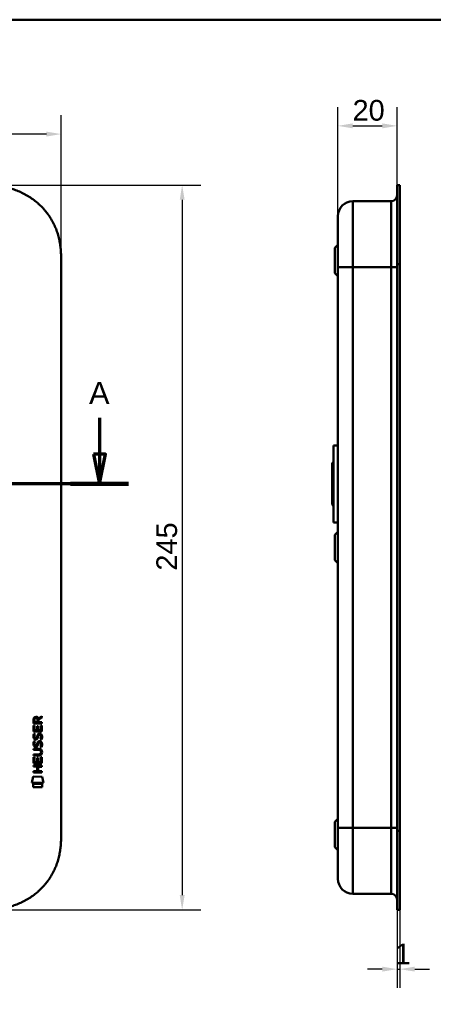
# Model space of a CAD drawing. Header units: millimetres. Extents: x 20 to 833, y 20 to 574.
# Tile 11 of 12: x 299 to 439, y 241 to 574. Entities that reach past the tile are written whole.
import ezdxf

# ---------------------------------------------------------------- set-up
doc = ezdxf.new("R2010")
doc.units = ezdxf.units.MM
doc.header["$LTSCALE"] = 2
for name, color, linetype, lineweight in [('Bemaßungen(DIN)', 7, 'Continuous', 25), ('Schnittansichtslinien(DIN)', 7, 'Continuous', 70), ('Sichtbare Kanten(DIN)', 7, 'Continuous', 50), ('Sichtbare tangentiale Kanten(DIN)', 7, 'Continuous', 50), ('Skizziergeometrie(DIN)', 7, 'Continuous', 50)]:
    doc.layers.add(name, color=color, linetype=linetype, lineweight=lineweight)
doc.styles.add('Aktuell-DINGroßer Text', font='arial.ttf')
doc.styles.add('STANDARD-DIN~0', font='arial.ttf')
doc.dimstyles.new('CAD-LAN', dxfattribs={"dimscale": 2, "dimtxt": 3.5, "dimasz": 2.5, "dimexe": 3.175, "dimexo": 0, "dimgap": 0.8, "dimtad": 1, "dimrnd": 1e-08, "dimtxsty": 'STANDARD-DIN~0', "dimcen": 0.09, "dimdle": 10, "dimclrd": 250, "dimclre": 250, "dimclrt": 250, "dimadec": 0, "dimazin": 2, "dimtfac": 1, "dimtmove": 0, "dimatfit": 3, "dimfxl": 1, "dimtolj": 1, "dimtzin": 0, "dimlwd": 25, "dimlwe": 25, "dimarcsym": 0})

# ---------------------------------------------------------------- blocks, each defined once
blk = doc.blocks.new('Ränder Standardrahmen')
at = {"layer": 'Skizziergeometrie(DIN)', "flags": 128}
blk.add_lwpolyline([(10, 10), (10, 287), (410, 287), (410, 10), (10, 10)], dxfattribs=at)
blk = doc.blocks.new('*D19')
at = {"layer": 'Bemaßungen(DIN)', "color": 250, "linetype": 'Continuous', "lineweight": 25, "true_color": 0x3f3f3f, "transparency": 16777216}
for p, q in [((406.4, 507.62), (406.4, 544.47)), ((426.43, 518.12), (426.43, 544.47)), ((411.4, 538.12), (421.43, 538.12))]:
    blk.add_line(p, q, dxfattribs=at)
at = {"layer": 'Bemaßungen(DIN)', "color": 250, "linetype": 'Continuous', "true_color": 0x3f3f3f, "transparency": 16777216}
for points in [[(411.4, 538.96), (411.4, 537.29), (406.4, 538.12)], [(421.43, 538.96), (421.43, 537.29), (426.43, 538.12)]]:
    blk.add_solid(points, dxfattribs=at)
at = {"layer": 'Defpoints', "color": 0, "linetype": 'Continuous', "transparency": 16777216}
for p in [(426.43, 538.12), (426.43, 518.12), (406.4, 507.62)]:
    blk.add_point(p, dxfattribs=at)
at = {"layer": 'Bemaßungen(DIN)', "color": 250, "linetype": 'Continuous', "lineweight": 25, "true_color": 0x3f3f3f, "transparency": 16777216, "insert": (411.36, 546.87), "char_height": 7, "attachment_point": 1, "style": 'STANDARD-DIN~0'}
blk.add_mtext('\\A1;20', dxfattribs=at)
blk = doc.blocks.new('*D20')
at = {"layer": 'Bemaßungen(DIN)', "color": 250, "linetype": 'Continuous', "lineweight": 25, "true_color": 0x3f3f3f, "transparency": 16777216}
for p, q in [((426.43, 273.12), (426.43, 246.77)), ((427.4, 273.12), (427.4, 246.77)), ((421.43, 253.12), (416.43, 253.12)), ((426.43, 253.12), (427.4, 253.12)), ((432.4, 253.12), (437.4, 253.12))]:
    blk.add_line(p, q, dxfattribs=at)
at = {"layer": 'Bemaßungen(DIN)', "color": 250, "linetype": 'Continuous', "true_color": 0x3f3f3f, "transparency": 16777216}
for points in [[(421.43, 253.96), (421.43, 252.29), (426.43, 253.12)], [(432.4, 253.96), (432.4, 252.29), (427.4, 253.12)]]:
    blk.add_solid(points, dxfattribs=at)
at = {"layer": 'Defpoints', "color": 0, "linetype": 'Continuous', "transparency": 16777216}
for p in [(426.43, 273.12), (427.4, 273.12), (427.4, 253.12)]:
    blk.add_point(p, dxfattribs=at)
at = {"layer": 'Bemaßungen(DIN)', "color": 250, "linetype": 'Continuous', "lineweight": 25, "true_color": 0x3f3f3f, "transparency": 16777216, "insert": (425.63, 261.75), "char_height": 7, "attachment_point": 1, "style": 'STANDARD-DIN~0'}
blk.add_mtext('\\A1;1', dxfattribs=at)
blk = doc.blocks.new('*D21')
at = {"layer": 'Bemaßungen(DIN)', "color": 250, "linetype": 'Continuous', "lineweight": 25, "true_color": 0x3f3f3f, "transparency": 16777216}
for p, q in [((285.69, 518.12), (360.04, 518.12)), ((353.69, 513.12), (353.69, 278.12)), ((285.69, 273.12), (360.04, 273.12))]:
    blk.add_line(p, q, dxfattribs=at)
at = {"layer": 'Bemaßungen(DIN)', "color": 250, "linetype": 'Continuous', "true_color": 0x3f3f3f, "transparency": 16777216}
for points in [[(352.86, 513.12), (354.52, 513.12), (353.69, 518.12)], [(352.86, 278.12), (354.52, 278.12), (353.69, 273.12)]]:
    blk.add_solid(points, dxfattribs=at)
at = {"layer": 'Defpoints', "color": 0, "linetype": 'Continuous', "transparency": 16777216}
for p in [(285.69, 518.12), (285.69, 273.12), (353.69, 273.12)]:
    blk.add_point(p, dxfattribs=at)
at = {"layer": 'Bemaßungen(DIN)', "color": 250, "linetype": 'Continuous', "lineweight": 25, "true_color": 0x3f3f3f, "transparency": 16777216, "insert": (344.94, 387.8), "char_height": 7, "attachment_point": 1, "rotation": 90, "style": 'STANDARD-DIN~0'}
blk.add_mtext('\\A1;245', dxfattribs=at)
blk = doc.blocks.new('*D22')
at = {"layer": 'Bemaßungen(DIN)', "color": 250, "linetype": 'Continuous', "lineweight": 25, "true_color": 0x3f3f3f, "transparency": 16777216}
for p, q in [((98.73, 491.34), (98.73, 541.69)), ((312.73, 491.34), (312.73, 541.69)), ((307.73, 535.34), (103.73, 535.34))]:
    blk.add_line(p, q, dxfattribs=at)
at = {"layer": 'Bemaßungen(DIN)', "color": 250, "linetype": 'Continuous', "true_color": 0x3f3f3f, "transparency": 16777216}
for points in [[(103.73, 536.17), (103.73, 534.51), (98.73, 535.34)], [(307.73, 536.17), (307.73, 534.51), (312.73, 535.34)]]:
    blk.add_solid(points, dxfattribs=at)
at = {"layer": 'Defpoints', "color": 0, "linetype": 'Continuous', "transparency": 16777216}
for p in [(98.73, 535.34), (98.73, 491.34), (312.73, 491.34)]:
    blk.add_point(p, dxfattribs=at)
at = {"layer": 'Bemaßungen(DIN)', "color": 250, "linetype": 'Continuous', "lineweight": 25, "true_color": 0x3f3f3f, "transparency": 16777216, "insert": (197.95, 543.97), "char_height": 7, "attachment_point": 1, "style": 'STANDARD-DIN~0'}
blk.add_mtext('\\A1;214', dxfattribs=at)
blk = doc.blocks.new('2DTransSchnitt0')
at = {"layer": 'Schnittansichtslinien(DIN)', "linetype": 'Continuous'}
for p, q in [((39.64, 219.7), (39.64, 213.56)), ((162.84, 219.7), (162.84, 213.56)), ((38.64, 213.56), (39.64, 208.56)), ((40.64, 213.56), (38.64, 213.56)), ((39.64, 213.56), (39.64, 208.56)), ((39.64, 208.56), (40.64, 213.56)), ((161.84, 213.56), (162.84, 208.56)), ((163.84, 213.56), (161.84, 213.56)), ((162.84, 213.56), (162.84, 208.56)), ((162.84, 208.56), (163.84, 213.56)), ((167.74, 208.56), (34.74, 208.56))]:
    blk.add_line(p, q, dxfattribs=at)
at = {"layer": 'Schnittansichtslinien(DIN)', "linetype": 'Continuous', "lineweight": 140}
for p, q in [((44.54, 208.56), (34.74, 208.56)), ((167.74, 208.56), (157.94, 208.56))]:
    blk.add_line(p, q, dxfattribs=at)
at = {"layer": 'Schnittansichtslinien(DIN)', "linetype": 'Continuous', "flags": 128}
for points in [[(38.64, 213.56), (39.64, 208.56), (40.64, 213.56), (38.64, 213.56)], [(161.84, 213.56), (162.84, 208.56), (163.84, 213.56), (161.84, 213.56)]]:
    blk.add_lwpolyline(points, dxfattribs=at)
at = {"layer": 'Schnittansichtslinien(DIN)'}
for points in [[(38.64, 213.56), (39.64, 208.56), (40.64, 213.56), (38.64, 213.56)], [(161.84, 213.56), (162.84, 208.56), (163.84, 213.56), (161.84, 213.56)]]:
    blk.add_solid(points, dxfattribs=at)
at = {"layer": 'Schnittansichtslinien(DIN)', "char_height": 3.73, "attachment_point": 7, "style": 'Aktuell-DINGroßer Text'}
for insert in [(37.89, 222.06), (161.08, 222.06)]:
    blk.add_mtext('A', dxfattribs=dict(at, insert=insert))

msp = doc.modelspace()

# ---------------------------------------------------------------- linework, layer by layer
at = {"layer": 'Sichtbare Kanten(DIN)'}
for p, q in [((426.402, 491.338), (426.402, 517.123)), ((426.432, 517.123), (426.402, 517.123)), ((426.432, 491.338), (426.432, 518.123)), ((427.402, 518.123), (426.432, 518.123)), ((427.402, 518.123), (427.402, 491.338)), ((424.402, 512.623), (411.402, 512.623)), ((405.402, 496.873), (406.402, 497.873)), ((405.402, 488.373), (405.402, 496.873)), ((312.73, 491.338), (312.73, 299.907)), ((406.402, 490.338), (406.402, 300.907)), ((426.402, 299.907), (426.402, 491.338)), ((426.432, 299.907), (426.432, 491.338)), ((427.402, 491.338), (427.402, 299.907)), ((405.402, 488.373), (406.402, 487.373)), ((404.902, 430.123), (404.902, 404.123)), ((404.902, 430.123), (406.402, 430.123)), ((404.402, 424.123), (404.902, 424.623)), ((404.402, 424.123), (404.402, 410.123)), ((404.402, 410.123), (404.902, 409.623)), ((404.902, 404.123), (406.402, 404.123)), ((405.402, 399.873), (406.402, 400.873)), ((405.402, 391.373), (405.402, 399.873)), ((405.402, 391.373), (406.402, 390.373)), ((303.378, 336.187), (303.38, 337.5)), ((306.236, 336.184), (303.378, 336.187)), ((303.728, 337.456), (303.727, 336.568)), ((303.727, 336.568), (304.745, 336.567)), ((304.745, 336.567), (304.746, 337.455)), ((305.043, 337.816), (306.238, 338.606)), ((306.238, 338.172), (305.095, 337.417)), ((305.095, 337.417), (305.095, 336.567)), ((305.095, 336.567), (306.236, 336.566)), ((306.236, 336.566), (306.236, 336.184)), ((306.238, 338.606), (306.238, 338.172)), ((303.375, 333.456), (303.377, 335.461)), ((306.234, 333.454), (303.375, 333.456)), ((303.377, 335.461), (303.725, 335.46)), ((303.725, 335.46), (303.724, 333.833)), ((303.724, 333.833), (304.619, 333.832)), ((304.619, 333.832), (304.62, 335.279)), ((304.62, 335.279), (304.968, 335.279)), ((304.968, 335.279), (304.967, 333.832)), ((304.967, 333.832), (305.886, 333.831)), ((305.886, 333.831), (305.887, 335.478)), ((305.887, 335.478), (306.236, 335.478)), ((306.236, 335.478), (306.234, 333.454)), ((303.545, 330.136), (303.884, 330.036)), ((303.547, 332.682), (303.886, 332.582)), ((303.744, 331.351), (303.751, 331.334)), ((304.427, 331.253), (304.438, 331.27)), ((305.474, 329.833), (305.462, 329.833)), ((305.476, 332.379), (305.464, 332.379)), ((303.37, 327.229), (303.371, 327.606)), ((305.04, 327.227), (303.37, 327.229)), ((303.371, 327.606), (305.016, 327.604)), ((303.742, 328.804), (303.749, 328.787)), ((304.425, 328.707), (304.436, 328.723)), ((305.92, 326.442), (305.92, 326.452)), ((303.367, 322.719), (303.368, 324.723)), ((303.368, 324.723), (303.717, 324.723)), ((303.369, 325.671), (305.039, 325.67)), ((303.369, 325.294), (303.369, 325.671)), ((305.015, 325.293), (303.369, 325.294)), ((303.717, 324.723), (303.716, 323.095)), ((303.716, 323.095), (304.61, 323.095)), ((304.61, 323.095), (304.611, 324.542)), ((304.611, 324.542), (304.96, 324.541)), ((304.96, 324.541), (304.959, 323.094)), ((304.959, 323.094), (305.877, 323.094)), ((305.877, 323.094), (305.878, 324.741)), ((305.878, 324.741), (306.227, 324.741)), ((306.227, 324.741), (306.225, 322.716)), ((303.363, 319.99), (304.606, 319.989)), ((303.363, 319.613), (303.363, 319.99)), ((306.222, 319.611), (303.363, 319.613)), ((303.365, 321.548), (303.365, 321.925)), ((303.365, 321.925), (306.223, 321.923)), ((304.608, 321.547), (303.365, 321.548)), ((306.225, 322.716), (303.367, 322.719)), ((304.606, 319.989), (304.608, 321.547)), ((304.964, 321.547), (304.963, 319.989)), ((304.963, 319.989), (306.222, 319.988)), ((306.223, 321.546), (304.964, 321.547)), ((306.222, 319.988), (306.222, 319.611)), ((306.223, 321.923), (306.223, 321.546)), ((302.832, 316.036), (303.291, 318.169)), ((303.291, 318.169), (306.297, 318.167)), ((306.297, 318.167), (306.747, 316.033)), ((306.747, 316.033), (302.832, 316.036)), ((303.29, 314.608), (303.291, 315.75)), ((306.287, 314.606), (303.29, 314.608)), ((303.291, 315.75), (306.288, 315.748)), ((306.288, 315.748), (306.287, 314.606)), ((405.402, 302.873), (406.402, 303.873)), ((405.402, 294.373), (405.402, 302.873)), ((426.402, 274.123), (426.402, 299.907)), ((426.432, 273.123), (426.432, 299.907)), ((427.402, 299.907), (427.402, 273.123)), ((405.402, 294.373), (406.402, 293.373)), ((424.402, 278.623), (411.402, 278.623)), ((426.402, 274.123), (426.432, 274.123)), ((427.402, 273.123), (426.432, 273.123))]:
    msp.add_line(p, q, dxfattribs=at)
for centre, major_axis, ratio, start_param, end_param in [((304.907, 336.683), (0.976, -1.274), 0.5180415, 2.7627686, 3.7355131), ((303.514, 336.602), (-1.242, -1.64), 0.5994938, 2.7365723, 3.5673799), ((305.01, 334.461), (-1.103, -3.296), 0.2312948, 5.9540546, 6.015014), ((304.489, 332.145), (-0.574, -1.004), 0.5438409, 5.8950231, 6.3553168), ((304.369, 331.278), (-0.098, -0.139), 0.3641716, 1.3429, 1.6509781), ((304.815, 328.148), (0.838, 1.64), 0.4594521, 5.9760112, 6.497704), ((304.816, 330.693), (-0.839, -1.642), 0.4591024, 2.8345951, 3.3559829), ((305.093, 332.162), (1.192, 3.54), 0.2215161, 2.8263053, 2.8854462), ((304.495, 329.607), (0.583, 1.012), 0.541605, 2.7569093, 3.2147406), ((304.367, 328.731), (0.098, 0.139), 0.3641716, 4.4844927, 4.7925708), ((301.199, 329.975), (4.808, -4.323), 0.3742014, 5.888113, 6.6064523), ((301.195, 322.931), (4.814, 4.313), 0.3742661, 5.9599282, 6.6783921), ((282.487, 346.279), (23.266, -20.361), 0.1371339, 6.127502, 6.402435)]:
    msp.add_ellipse(centre, major_axis=major_axis, ratio=ratio, start_param=start_param, end_param=end_param, dxfattribs=at)
for points, knots in [([(312.73, 491.338), (312.73, 491.893), (312.729, 493.009), (312.696, 494.424), (312.619, 495.85), (312.516, 496.998), (312.32, 498.438), (312.106, 499.59), (311.757, 501.023), (311.411, 502.162), (310.891, 503.567), (310.404, 504.673), (309.705, 506.023), (309.076, 507.074), (308.204, 508.344), (307.441, 509.321), (306.408, 510.485), (305.523, 511.368), (304.349, 512.405), (303.359, 513.177), (302.067, 514.066), (300.993, 514.715), (299.608, 515.443), (298.47, 515.959), (297.019, 516.52), (295.839, 516.901), (294.35, 517.296), (293.149, 517.548), (291.645, 517.79), (290.442, 517.929), (288.944, 518.043), (287.455, 518.107), (286.276, 518.12), (285.691, 518.123)], [0.02325842, 0.02325842, 0.02325842, 0.02325842, 0.06395557, 0.10465272, 0.12500129, 0.16569844, 0.18604701, 0.22674416, 0.24709273, 0.28778988, 0.30813845, 0.3488356, 0.36918417, 0.40988132, 0.43022989, 0.47092704, 0.49127561, 0.53197276, 0.55232133, 0.59301848, 0.61336705, 0.6540642, 0.67441277, 0.71510992, 0.73545849, 0.77615564, 0.79650421, 0.83720136, 0.85754993, 0.89824708, 0.91859565, 0.9592928, 0.99998994, 0.99998994, 0.99998994, 0.99998994]), ([(406.402, 507.623), (406.402, 507.623), (406.402, 507.623), (406.402, 507.623), (406.402, 507.623), (406.402, 507.622), (406.402, 507.613), (406.402, 507.609), (406.402, 507.602), (406.402, 507.591), (406.402, 507.58), (406.402, 507.567), (406.402, 507.548), (406.402, 507.548), (406.402, 507.547), (406.402, 507.547), (406.402, 507.509), (406.402, 507.455), (406.402, 507.377), (406.402, 507.376), (406.402, 507.375), (406.402, 507.373), (406.402, 507.294), (406.402, 507.19), (406.402, 507.056), (406.402, 507.055), (406.402, 507.053), (406.402, 507.052), (406.402, 506.916), (406.402, 506.748), (406.402, 506.549), (406.402, 506.547), (406.402, 506.546), (406.402, 506.545), (406.402, 506.343), (406.402, 506.105), (406.402, 505.833), (406.402, 505.561), (406.402, 505.253), (406.402, 504.911), (406.402, 504.571), (406.402, 504.194), (406.402, 503.787), (406.402, 503.382), (406.402, 502.943), (406.402, 502.478), (406.402, 502.013), (406.402, 501.518), (406.402, 501.003), (406.402, 500.49), (406.402, 499.95), (406.402, 499.398), (406.402, 498.846), (406.402, 498.272), (406.402, 497.692), (406.402, 497.688), (406.402, 497.684), (406.402, 497.679), (406.402, 497.1), (406.402, 496.508), (406.402, 495.914), (406.402, 495.905), (406.402, 495.896), (406.402, 495.888), (406.402, 495.29), (406.402, 494.688), (406.402, 494.062), (406.402, 494.054), (406.402, 494.047), (406.402, 494.039), (406.402, 493.728), (406.402, 493.426), (406.402, 493.117), (406.402, 492.8), (406.402, 492.484), (406.402, 492.168), (406.402, 491.557), (406.402, 490.947), (406.402, 490.338)], [0, 0, 0, 0, 0.0075325, 0.0075325, 0.0075325, 0.1836207, 0.1836207, 0.1836207, 0.2762788, 0.2762788, 0.2762788, 0.3665136, 0.3665136, 0.3665136, 0.3686273, 0.3686273, 0.3686273, 0.5500633, 0.5500633, 0.5500633, 0.5527911, 0.5527911, 0.5527911, 0.7354644, 0.7354644, 0.7354644, 0.7370886, 0.7370886, 0.7370886, 0.9217242, 0.9217242, 0.9217242, 0.9228036, 0.9228036, 0.9228036, 1.1089772, 1.1089772, 1.1089772, 1.2946929, 1.2946929, 1.2946929, 1.479917, 1.479917, 1.479917, 1.6643958, 1.6643958, 1.6643958, 1.8485335, 1.8485335, 1.8485335, 2.0316816, 2.0316816, 2.0316816, 2.2147613, 2.2147613, 2.2147613, 2.2161064, 2.2161064, 2.2161064, 2.3988701, 2.3988701, 2.3988701, 2.4015107, 2.4015107, 2.4015107, 2.5852067, 2.5852067, 2.5852067, 2.587374, 2.587374, 2.587374, 2.678885, 2.678885, 2.678885, 2.772998, 2.772998, 2.772998, 2.9555616, 2.9555616, 2.9555616, 2.9555616]), ([(305.92, 326.452), (305.92, 326.499), (305.918, 326.546), (305.901, 326.681), (305.879, 326.769), (305.805, 326.919), (305.758, 326.981), (305.638, 327.086), (305.567, 327.126), (305.35, 327.21), (305.191, 327.227), (305.04, 327.227)], [0, 0, 0, 0, 0.01400423, 0.01400423, 0.0408947, 0.0408947, 0.06439039, 0.06439039, 0.08887549, 0.08887549, 0.13413559, 0.13413559, 0.13413559, 0.13413559]), ([(285.691, 273.123), (286.276, 273.125), (287.455, 273.138), (288.944, 273.202), (290.442, 273.317), (291.645, 273.455), (293.149, 273.697), (294.35, 273.949), (295.84, 274.344), (297.019, 274.725), (298.47, 275.286), (299.608, 275.802), (300.993, 276.531), (302.067, 277.179), (303.359, 278.068), (304.349, 278.841), (305.523, 279.877), (306.408, 280.76), (307.441, 281.925), (308.204, 282.901), (309.076, 284.171), (309.705, 285.223), (310.404, 286.573), (310.891, 287.678), (311.411, 289.083), (311.757, 290.222), (312.106, 291.656), (312.32, 292.808), (312.516, 294.247), (312.619, 295.395), (312.696, 296.822), (312.729, 298.236), (312.73, 299.353), (312.73, 299.907)], [0.00000689, 0.00000689, 0.00000689, 0.00000689, 0.0407043, 0.08140172, 0.10175042, 0.14244784, 0.16279654, 0.20349396, 0.22384266, 0.26454008, 0.28488878, 0.3255862, 0.3459349, 0.38663232, 0.40698102, 0.44767844, 0.46802714, 0.50872456, 0.52907326, 0.56977068, 0.59011938, 0.6308168, 0.6511655, 0.69186291, 0.71221162, 0.75290903, 0.77325774, 0.81395515, 0.83430386, 0.87500127, 0.89534998, 0.93604739, 0.97674481, 0.97674481, 0.97674481, 0.97674481]), ([(406.402, 300.907), (406.402, 300.666), (406.402, 300.425), (406.402, 300.184), (406.402, 300.037), (406.402, 299.889), (406.402, 299.742), (406.402, 299.668), (406.402, 299.594), (406.402, 299.52), (406.402, 299.446), (406.402, 299.372), (406.402, 299.299), (406.402, 299.225), (406.402, 299.151), (406.402, 299.077), (406.402, 298.765), (406.402, 298.451), (406.402, 298.132), (406.402, 297.819), (406.402, 297.518), (406.402, 297.206), (406.402, 297.199), (406.402, 297.191), (406.402, 297.184), (406.402, 296.558), (406.402, 295.955), (406.402, 295.358), (406.402, 295.349), (406.402, 295.34), (406.402, 295.332), (406.402, 294.737), (406.402, 294.145), (406.402, 293.566), (406.402, 293.562), (406.402, 293.558), (406.402, 293.553), (406.402, 292.973), (406.402, 292.4), (406.402, 291.847), (406.402, 291.295), (406.402, 290.756), (406.402, 290.243), (406.402, 289.728), (406.402, 289.233), (406.402, 288.77), (406.402, 288.304), (406.402, 287.864), (406.402, 287.458), (406.402, 287.051), (406.402, 286.675), (406.402, 286.334), (406.402, 285.993), (406.402, 285.684), (406.402, 285.413), (406.402, 285.141), (406.402, 284.902), (406.402, 284.7), (406.402, 284.699), (406.402, 284.698), (406.402, 284.697), (406.402, 284.497), (406.402, 284.329), (406.402, 284.193), (406.402, 284.192), (406.402, 284.191), (406.402, 284.19), (406.402, 284.056), (406.402, 283.952), (406.402, 283.872), (406.402, 283.871), (406.402, 283.87), (406.402, 283.869), (406.402, 283.79), (406.402, 283.736), (406.402, 283.698), (406.402, 283.698), (406.402, 283.698), (406.402, 283.697), (406.402, 283.679), (406.402, 283.665), (406.402, 283.655), (406.402, 283.644), (406.402, 283.637), (406.402, 283.632), (406.402, 283.624), (406.402, 283.623), (406.402, 283.623)], [0, 0, 0, 0, 0.0722627, 0.0722627, 0.0722627, 0.1165652, 0.1165652, 0.1165652, 0.1387165, 0.1387165, 0.1387165, 0.1608678, 0.1608678, 0.1608678, 0.1830113, 0.1830113, 0.1830113, 0.2766978, 0.2766978, 0.2766978, 0.3682092, 0.3682092, 0.3682092, 0.3703765, 0.3703765, 0.3703765, 0.5540731, 0.5540731, 0.5540731, 0.5567136, 0.5567136, 0.5567136, 0.7394778, 0.7394778, 0.7394778, 0.740823, 0.740823, 0.740823, 0.9239034, 0.9239034, 0.9239034, 1.1070524, 1.1070524, 1.1070524, 1.2909149, 1.2909149, 1.2909149, 1.4756704, 1.4756704, 1.4756704, 1.6608948, 1.6608948, 1.6608948, 1.8466108, 1.8466108, 1.8466108, 2.032785, 2.032785, 2.032785, 2.0338644, 2.0338644, 2.0338644, 2.2185007, 2.2185007, 2.2185007, 2.220125, 2.220125, 2.220125, 2.4027992, 2.4027992, 2.4027992, 2.4055271, 2.4055271, 2.4055271, 2.5869644, 2.5869644, 2.5869644, 2.5890782, 2.5890782, 2.5890782, 2.6793139, 2.6793139, 2.6793139, 2.7720228, 2.7720228, 2.7720228, 2.9310827, 2.9310827, 2.9310827, 2.9310827])]:
    msp.add_open_spline(points, degree=3, knots=knots, dxfattribs=at)
for points in [[(406.402, 507.623), (406.402, 510.384), (408.64, 512.623), (411.402, 512.623)], [(426.402, 514.622), (426.401, 513.518), (425.506, 512.623), (424.402, 512.623)], [(303.38, 337.5), (303.394, 337.942), (303.626, 338.404), (304.239, 338.403)], [(304.746, 337.455), (304.746, 337.728), (304.659, 338.054), (304.244, 338.054)], [(305.349, 332.741), (305.636, 332.78), (305.919, 332.68), (306.113, 332.363)], [(303.422, 328.657), (303.331, 328.898), (303.302, 329.131), (303.344, 329.46)], [(303.424, 331.204), (303.333, 331.445), (303.304, 331.678), (303.346, 332.006)], [(303.344, 329.46), (303.362, 329.599), (303.403, 329.806), (303.474, 329.979)], [(303.346, 332.006), (303.364, 332.145), (303.405, 332.352), (303.476, 332.526)], [(303.983, 330.743), (303.759, 330.776), (303.53, 330.922), (303.424, 331.204)], [(303.474, 329.979), (303.494, 330.028), (303.545, 330.136), (303.545, 330.136)], [(303.476, 332.526), (303.496, 332.575), (303.547, 332.682), (303.547, 332.682)], [(303.729, 329.571), (303.665, 329.319), (303.659, 329.094), (303.717, 328.878)], [(303.731, 332.118), (303.667, 331.865), (303.661, 331.641), (303.719, 331.425)], [(303.884, 330.036), (303.884, 330.035), (303.764, 329.709), (303.729, 329.571)], [(303.886, 332.582), (303.886, 332.582), (303.766, 332.255), (303.731, 332.118)], [(303.956, 331.121), (304.102, 331.061), (304.291, 331.097), (304.396, 331.211)], [(304.138, 330.731), (304.037, 330.732), (304.016, 330.738), (303.983, 330.743)], [(304.765, 331.095), (304.65, 330.885), (304.455, 330.727), (304.138, 330.731)], [(304.438, 331.27), (304.507, 331.38), (304.564, 331.543), (304.619, 331.788)], [(304.617, 329.242), (304.701, 329.61), (304.803, 329.821), (304.944, 329.988)], [(304.619, 331.788), (304.703, 332.156), (304.805, 332.367), (304.946, 332.535)], [(304.958, 331.638), (304.904, 331.398), (304.841, 331.233), (304.765, 331.095)], [(304.944, 329.988), (305.037, 330.099), (305.167, 330.171), (305.347, 330.195)], [(304.946, 332.535), (305.039, 332.645), (305.169, 332.717), (305.349, 332.741)], [(305.007, 331.836), (304.999, 331.806), (304.959, 331.64), (304.958, 331.638)], [(305.191, 329.715), (305.12, 329.626), (305.059, 329.488), (305.005, 329.29)], [(305.193, 332.261), (305.122, 332.173), (305.062, 332.035), (305.007, 331.836)], [(305.462, 329.833), (305.34, 329.833), (305.265, 329.8), (305.191, 329.715)], [(305.464, 332.379), (305.342, 332.379), (305.267, 332.347), (305.193, 332.261)], [(305.347, 330.195), (305.634, 330.233), (305.917, 330.133), (306.111, 329.817)], [(305.668, 330.797), (305.668, 330.797), (305.823, 331.051), (305.882, 331.335)], [(306.036, 330.71), (306.016, 330.715), (305.668, 330.797), (305.668, 330.797)], [(305.879, 328.789), (305.948, 329.122), (305.948, 329.398), (305.842, 329.595)], [(305.882, 331.335), (305.95, 331.668), (305.95, 331.944), (305.844, 332.142)], [(306.261, 331.428), (306.231, 331.097), (306.073, 330.768), (306.036, 330.71)], [(306.111, 329.817), (306.221, 329.636), (306.275, 329.417), (306.274, 329.147)], [(306.113, 332.363), (306.223, 332.182), (306.277, 331.964), (306.276, 331.694)], [(306.276, 331.694), (306.276, 331.609), (306.27, 331.523), (306.261, 331.428)], [(303.981, 328.197), (303.757, 328.23), (303.528, 328.375), (303.422, 328.657)], [(303.954, 328.574), (304.1, 328.514), (304.289, 328.55), (304.394, 328.665)], [(304.136, 328.184), (304.035, 328.185), (304.014, 328.192), (303.981, 328.197)], [(304.763, 328.549), (304.648, 328.339), (304.453, 328.18), (304.136, 328.184)], [(304.436, 328.723), (304.505, 328.833), (304.562, 328.996), (304.617, 329.242)], [(304.956, 329.091), (304.902, 328.851), (304.839, 328.686), (304.763, 328.549)], [(305.005, 329.29), (304.997, 329.26), (304.957, 329.094), (304.956, 329.091)], [(305.666, 328.25), (305.666, 328.25), (305.821, 328.504), (305.879, 328.789)], [(306.034, 328.163), (306.014, 328.168), (305.666, 328.25), (305.666, 328.25)], [(306.259, 328.882), (306.229, 328.551), (306.071, 328.221), (306.034, 328.163)], [(306.274, 329.147), (306.274, 329.062), (306.268, 328.977), (306.259, 328.882)], [(411.402, 278.623), (408.64, 278.623), (406.402, 280.861), (406.402, 283.623)], [(426.402, 276.623), (426.402, 277.727), (425.506, 278.623), (424.402, 278.623)]]:
    msp.add_open_spline(points, degree=3, dxfattribs=at)
at = {"layer": 'Sichtbare tangentiale Kanten(DIN)'}
for p, q in [((411.402, 512.623), (411.402, 490.338)), ((424.402, 490.338), (424.402, 512.623)), ((411.402, 490.338), (411.402, 300.907)), ((424.402, 490.338), (411.402, 490.338)), ((424.402, 300.907), (424.402, 490.338)), ((426.432, 491.338), (426.402, 491.338)), ((427.402, 491.338), (426.432, 491.338)), ((411.402, 300.907), (424.402, 300.907)), ((411.402, 300.907), (411.402, 278.623)), ((424.402, 278.623), (424.402, 300.907)), ((426.432, 299.907), (426.402, 299.907)), ((427.402, 299.907), (426.432, 299.907))]:
    msp.add_line(p, q, dxfattribs=at)
for points in [[(411.402, 490.338), (408.64, 490.338), (406.402, 490.338), (406.402, 490.338)], [(426.402, 490.338), (426.402, 490.338), (425.506, 490.338), (424.402, 490.338)], [(411.402, 300.907), (408.64, 300.907), (406.402, 300.907), (406.402, 300.907)], [(426.402, 300.907), (426.402, 300.907), (425.506, 300.907), (424.402, 300.907)]]:
    msp.add_open_spline(points, degree=3, dxfattribs=at)

# ---------------------------------------------------------------- block references
at = {"xscale": 2, "yscale": 2, "zscale": 2}
msp.add_blockref('Ränder Standardrahmen', (0, 0), dxfattribs=at)
at = {"layer": 'Schnittansichtslinien(DIN)', "xscale": 2, "yscale": 2, "zscale": 2}
msp.add_blockref('2DTransSchnitt0', (0, 0), dxfattribs=at)

# ---------------------------------------------------------------- dimensions: what is measured, and where the dimension line sits
at = {"layer": 'Bemaßungen(DIN)', "color": 250, "linetype": 'Continuous', "lineweight": 25, "true_color": 0x3f3f3f}
for base, p1, p2, angle, override, picture, middle in [((426.432, 538.123), (406.402, 507.623), (426.432, 518.123), 180, {"dimgap": 0.8, "dimdec": 0, "dimtol": 0, "dimlim": 0, "dimtp": 0, "dimtm": 0, "dimtdec": 2, "dimtofl": 0, "dimatfit": 1}, '*D19', (416.417, 538.123)), ((98.73, 535.338), (312.73, 491.338), (98.73, 491.338), 180, {"dimgap": 0.8, "dimdec": 2, "dimtol": 0, "dimlim": 0, "dimtp": 0, "dimtm": 0, "dimtdec": 2, "dimtofl": 0, "dimatfit": 1}, '*D22', (205.73, 535.338)), ((353.691, 273.123), (285.691, 518.123), (285.691, 273.123), 90, {"dimgap": 0.8, "dimdec": 2, "dimtol": 0, "dimlim": 0, "dimtp": 0, "dimtm": 0, "dimtdec": 2, "dimtofl": 0, "dimatfit": 1}, '*D21', (353.691, 395.623)), ((427.402, 253.123), (426.432, 273.123), (427.402, 273.123), 180, {"dimgap": 0.8, "dimdec": 0, "dimtol": 0, "dimlim": 0, "dimtp": 0, "dimtm": 0, "dimtdec": 2, "dimtofl": 1, "dimatfit": 1}, '*D20', (426.917, 253.123))]:
    dim = msp.add_linear_dim(base=base, p1=p1, p2=p2, angle=angle, dimstyle='CAD-LAN', override=override, dxfattribs=at)
    dim.commit()
    dim.dimension.update_dxf_attribs({"geometry": picture, "text_midpoint": middle, "dimtype": 160})

doc.saveas('drawing.dxf')
